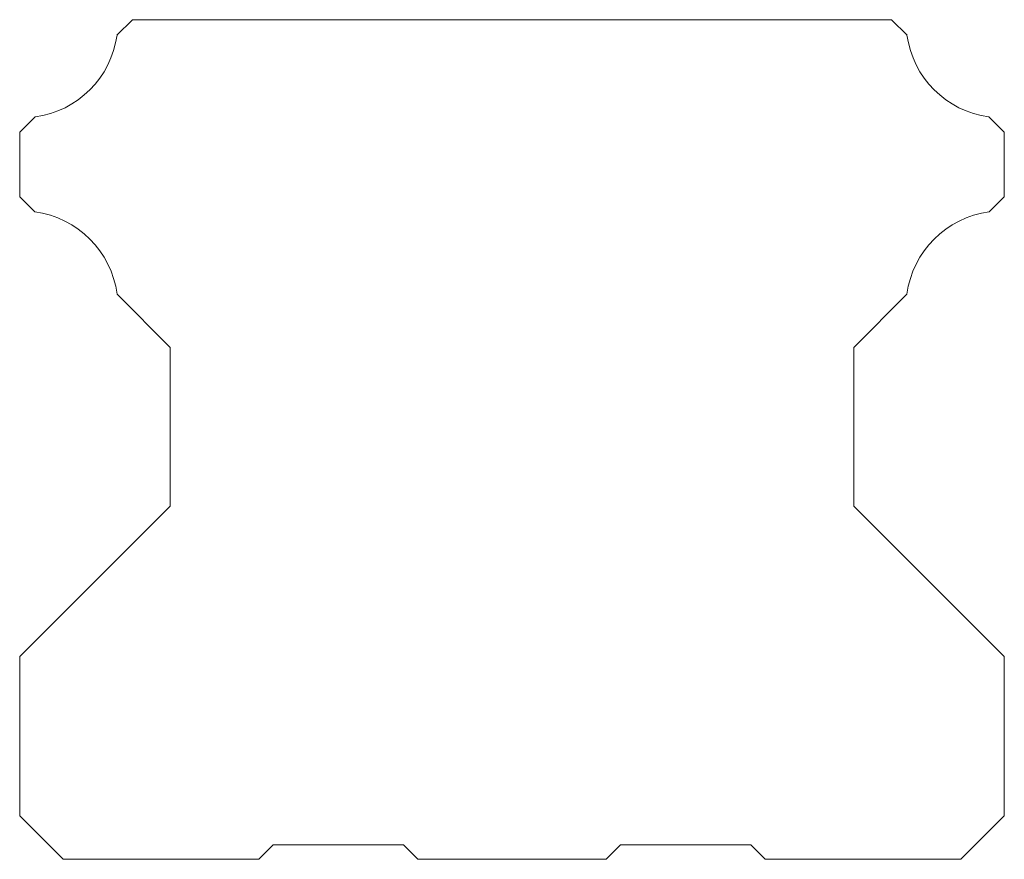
# Model space of a CAD drawing. Header units: millimetres. Extents: x -17 to 17, y 0 to 29.
import ezdxf

# ---------------------------------------------------------------- set-up
doc = ezdxf.new("R2010")
doc.units = ezdxf.units.MM

msp = doc.modelspace()

# ---------------------------------------------------------------- linework, layer by layer
at = {"color": 7, "linetype": 'Continuous', "lineweight": 15}
for p, q in [((-13.64, 28.47), (-13.11, 29)), ((-13.11, 29), (13.11, 29)), ((13.11, 29), (13.64, 28.47)), ((-17, 25.11), (-16.469, 25.642)), ((16.469, 25.642), (17, 25.11)), ((-17, 25.11), (-17, 22.879)), ((17, 22.879), (17, 25.11)), ((-16.482, 22.361), (-17, 22.879)), ((17, 22.879), (16.482, 22.361)), ((-13.638, 19.517), (-11.8, 17.68)), ((11.8, 17.68), (13.638, 19.517)), ((-11.8, 17.68), (-11.8, 12.2)), ((11.8, 12.2), (11.8, 17.68)), ((-11.8, 12.2), (-17, 7)), ((17, 7), (11.8, 12.2)), ((-17, 7), (-17, 1.5)), ((17, 1.5), (17, 7)), ((-17, 1.5), (-15.5, 0)), ((15.5, 0), (17, 1.5)), ((-8.245, 0.5), (-8.745, 0)), ((-8.245, 0.5), (-3.75, 0.5)), ((-3.25, 0), (-3.75, 0.5)), ((3.75, 0.5), (3.25, 0)), ((3.75, 0.5), (8.245, 0.5)), ((8.745, 0), (8.245, 0.5)), ((-15.5, 0), (-8.745, 0)), ((-3.25, 0), (3.25, 0)), ((8.745, 0), (15.5, 0))]:
    msp.add_line(p, q, dxfattribs=at)
for centre, start, end in [((-16.91, 28.912), 277.6892, 352.3108), ((16.91, 28.912), 187.6892, 262.3108), ((-16.91, 19.089), 7.4612, 82.5388), ((16.91, 19.089), 97.4612, 172.5388)]:
    msp.add_arc(centre, 3.3, start, end, dxfattribs=at)

doc.saveas('drawing.dxf')
